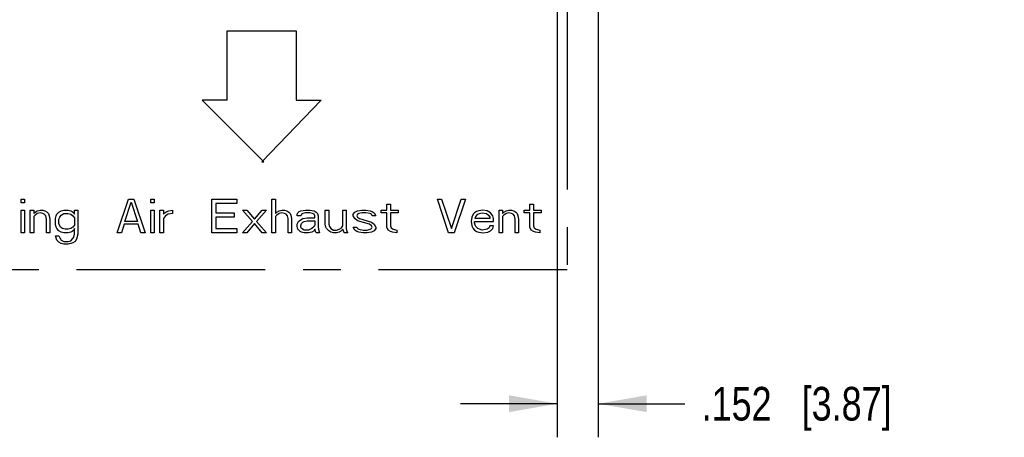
# Model space of a CAD drawing. Header units: inches. Extents: x 0 to 34, y 0 to 22.
# Tile 33 of 60: x 19.2 to 22.9, y 7.8 to 9.4. Entities that reach past the tile are written whole.
import ezdxf

# ---------------------------------------------------------------- set-up
doc = ezdxf.new("R2010")
doc.units = ezdxf.units.IN
doc.header["$LTSCALE"] = 1.87
doc.header["$MEASUREMENT"] = 0
doc.linetypes.add('CENTER', pattern=[0.6, 0.375, -0.075, 0.075, -0.075])
doc.layers.get('0').update_dxf_attribs({"linetype": 'CONTINUOUS'})
doc.layers.add('03___PRT_ALL_CURVES', color=7, linetype='CONTINUOUS')
doc.layers.add('DIMENSIONS', color=7, linetype='CONTINUOUS')
doc.styles.get("Standard").update_dxf_attribs({"font": 'txt', "width": 0.8})
doc.dimstyles.new('DIMSTYLE_1', dxfattribs={"dimtxt": 0.125, "dimasz": 0.18, "dimexe": 0.125, "dimexo": 0.0625, "dimgap": 0.0625, "dimtad": 0, "dimtih": 1, "dimtoh": 1, "dimdec": 3, "dimzin": 4, "dimdsep": 46, "dimtxsty": 'STANDARD', "dimblk": '_FILLED', "dimblk1": '_FILLED', "dimblk2": '_FILLED', "dimcen": 0.09, "dimadec": 0, "dimazin": 0, "dimtp": 0.01, "dimtm": 0.01, "dimtfac": 1, "dimtdec": 3, "dimtofl": 0, "dimtmove": 0, "dimatfit": 3, "dimldrblk": '_FILLED', "dimfxl": 1, "dimtolj": 1, "dimtzin": 4, "dimarcsym": 0})

# ---------------------------------------------------------------- blocks, each defined once
blk = doc.blocks.new('_FILLED')
at = {"color": 0, "linetype": 'BYBLOCK'}
blk.add_solid([(0, 0), (-1, 0.174), (-1, -0.174)], dxfattribs=at)
blk = doc.blocks.new('*D13')
at = {"layer": 'DIMENSIONS', "color": 2, "linetype": 'CONTINUOUS'}
for p, q in [((21.3623, 11.7635), (21.3623, 7.8278)), ((21.2099, 9.5485), (21.2099, 7.8278)), ((21.2099, 7.9528), (20.8499, 7.9528)), ((21.3623, 7.9528), (21.6837, 7.9528))]:
    blk.add_line(p, q, dxfattribs=at)
at = {"layer": 'DIMENSIONS', "color": 2, "linetype": 'CONTINUOUS', "xscale": 0.18, "yscale": 0.18, "zscale": 0.18}
blk.add_blockref('_FILLED', (21.2099, 7.9528), dxfattribs=at)
at = {"layer": 'DIMENSIONS', "color": 2, "linetype": 'CONTINUOUS', "xscale": 0.18, "yscale": 0.18, "zscale": 0.18, "rotation": 180}
blk.add_blockref('_FILLED', (21.3623, 7.9528), dxfattribs=at)
at = {"layer": 'DIMENSIONS', "color": 2, "linetype": 'CONTINUOUS', "insert": (21.7462, 8.0153), "char_height": 0.125, "width": 1.125, "attachment_point": 1, "line_spacing_factor": 0.9}
blk.add_mtext('.152{\\Ftxt.shx;\\W1.000000;\\H0.125000; }[3.87]', dxfattribs=at)

msp = doc.modelspace()

# ---------------------------------------------------------------- linework, layer by layer
at = {"layer": '03___PRT_ALL_CURVES', "color": 4, "linetype": 'CENTER'}
for p, q in [((21.2467, 9.4511), (21.2467, 8.4511)), ((21.2467, 8.4511), (12.0323, 8.4511))]:
    msp.add_line(p, q, dxfattribs=at)
at = {"layer": '03___PRT_ALL_CURVES', "color": 4, "linetype": 'CONTINUOUS'}
for p, q in [((19.9827, 9.3391), (20.2397, 9.3391)), ((19.9827, 9.0821), (19.9827, 9.3391)), ((20.2397, 9.3391), (20.2397, 9.0821)), ((19.9827, 9.0821), (19.8897, 9.0821)), ((20.1197, 8.8521), (19.8897, 9.0821)), ((20.3327, 9.0821), (20.1117, 8.8521)), ((20.2397, 9.0821), (20.3327, 9.0821)), ((20.1117, 8.8521), (20.1197, 8.8521)), ((19.2173, 8.7131), (19.2303, 8.7131)), ((19.2173, 8.6998), (19.2173, 8.7131)), ((19.2303, 8.7131), (19.2303, 8.6998)), ((19.5741, 8.5881), (19.6158, 8.7131)), ((19.6158, 8.7131), (19.6366, 8.7131)), ((19.6366, 8.7131), (19.6783, 8.5881)), ((19.6991, 8.7131), (19.7121, 8.7131)), ((19.6991, 8.6998), (19.6991, 8.7131)), ((19.7121, 8.7131), (19.7121, 8.6998)), ((19.9257, 8.7131), (20.0194, 8.7131)), ((19.9257, 8.5881), (19.9257, 8.7131)), ((20.0194, 8.7131), (20.0194, 8.6972)), ((20.1496, 8.7131), (20.1626, 8.7131)), ((20.1496, 8.5881), (20.1496, 8.7131)), ((20.1626, 8.7131), (20.1626, 8.6599)), ((20.7642, 8.7131), (20.7798, 8.7131)), ((20.8059, 8.5881), (20.7642, 8.7131)), ((20.7798, 8.7131), (20.8163, 8.6041)), ((20.8163, 8.6041), (20.8527, 8.7131)), ((20.8684, 8.7131), (20.8267, 8.5881)), ((20.8527, 8.7131), (20.8684, 8.7131)), ((19.2303, 8.6998), (19.2173, 8.6998)), ((19.2173, 8.6732), (19.2303, 8.6732)), ((19.2173, 8.5881), (19.2173, 8.6732)), ((19.2303, 8.6732), (19.2303, 8.5881)), ((19.2512, 8.6732), (19.2642, 8.6732)), ((19.2512, 8.5881), (19.2512, 8.6732)), ((19.2642, 8.6732), (19.2642, 8.6599)), ((19.2772, 8.6706), (19.2876, 8.6732)), ((19.2876, 8.6732), (19.2981, 8.6732)), ((19.2981, 8.6732), (19.3059, 8.6706)), ((19.3658, 8.6706), (19.3762, 8.6732)), ((19.3762, 8.6732), (19.3918, 8.6732)), ((19.3918, 8.6732), (19.4022, 8.6706)), ((19.4152, 8.6732), (19.4283, 8.6732)), ((19.4152, 8.6573), (19.4152, 8.6732)), ((19.4283, 8.6732), (19.4283, 8.5828)), ((19.6027, 8.6307), (19.6262, 8.7025)), ((19.6262, 8.7025), (19.6496, 8.6307)), ((19.7121, 8.6998), (19.6991, 8.6998)), ((19.6991, 8.6732), (19.7121, 8.6732)), ((19.6991, 8.5881), (19.6991, 8.6732)), ((19.7121, 8.6732), (19.7121, 8.5881)), ((19.733, 8.6732), (19.746, 8.6732)), ((19.733, 8.5881), (19.733, 8.6732)), ((19.746, 8.6732), (19.746, 8.6573)), ((19.7668, 8.6706), (19.7798, 8.6732)), ((19.7798, 8.6732), (19.7798, 8.6599)), ((20.0194, 8.6972), (19.9413, 8.6972)), ((19.9413, 8.6972), (19.9413, 8.6626)), ((20.0402, 8.6732), (20.0559, 8.6732)), ((20.0767, 8.6307), (20.0402, 8.6732)), ((20.0559, 8.6732), (20.0845, 8.6387)), ((20.0845, 8.6387), (20.1132, 8.6732)), ((20.1288, 8.6732), (20.0923, 8.6307)), ((20.1132, 8.6732), (20.1288, 8.6732)), ((20.1757, 8.6706), (20.1861, 8.6732)), ((20.1861, 8.6732), (20.1965, 8.6732)), ((20.1965, 8.6732), (20.2043, 8.6706)), ((20.2564, 8.6706), (20.2746, 8.6732)), ((20.2746, 8.6732), (20.2902, 8.6732)), ((20.2902, 8.6732), (20.3059, 8.6706)), ((20.3475, 8.6732), (20.3606, 8.6732)), ((20.3475, 8.62), (20.3475, 8.6732)), ((20.3606, 8.6732), (20.3606, 8.62)), ((20.4126, 8.6732), (20.4257, 8.6732)), ((20.4126, 8.6147), (20.4126, 8.6732)), ((20.4257, 8.6732), (20.4257, 8.6041)), ((20.4673, 8.6706), (20.483, 8.6732)), ((20.483, 8.6732), (20.4986, 8.6732)), ((20.4986, 8.6732), (20.5142, 8.6706)), ((20.5559, 8.6732), (20.5767, 8.6732)), ((20.5559, 8.6626), (20.5559, 8.6732)), ((20.5767, 8.6945), (20.5897, 8.6945)), ((20.5767, 8.6732), (20.5767, 8.6945)), ((20.5897, 8.6945), (20.5897, 8.6732)), ((20.5897, 8.6732), (20.6184, 8.6732)), ((20.6184, 8.6732), (20.6184, 8.6626)), ((20.9335, 8.6732), (20.9178, 8.6706)), ((20.9491, 8.6706), (20.9335, 8.6732)), ((20.9934, 8.6732), (21.0064, 8.6732)), ((20.9934, 8.5881), (20.9934, 8.6732)), ((21.0064, 8.6732), (21.0064, 8.6599)), ((21.0194, 8.6706), (21.0298, 8.6732)), ((21.0298, 8.6732), (21.0402, 8.6732)), ((21.0402, 8.6732), (21.0481, 8.6706)), ((21.0871, 8.6732), (21.108, 8.6732)), ((21.0871, 8.6626), (21.0871, 8.6732)), ((21.108, 8.6945), (21.121, 8.6945)), ((21.108, 8.6732), (21.108, 8.6945)), ((21.121, 8.6945), (21.121, 8.6732)), ((21.121, 8.6732), (21.1496, 8.6732)), ((21.1496, 8.6732), (21.1496, 8.6626)), ((19.2642, 8.6599), (19.2694, 8.6653)), ((19.2694, 8.6546), (19.2642, 8.6493)), ((19.2642, 8.6493), (19.2642, 8.5881)), ((19.2694, 8.6653), (19.2772, 8.6706)), ((19.2772, 8.6599), (19.2694, 8.6546)), ((19.2876, 8.6626), (19.2772, 8.6599)), ((19.2981, 8.6599), (19.2876, 8.6626)), ((19.3033, 8.6573), (19.2981, 8.6599)), ((19.3085, 8.652), (19.3033, 8.6573)), ((19.3059, 8.6706), (19.3137, 8.6653)), ((19.3111, 8.6387), (19.3085, 8.652)), ((19.3111, 8.5881), (19.3111, 8.6387)), ((19.3137, 8.6653), (19.3189, 8.6599)), ((19.3189, 8.6599), (19.3215, 8.652)), ((19.3215, 8.652), (19.3241, 8.6387)), ((19.3241, 8.6387), (19.3241, 8.5881)), ((19.3449, 8.6413), (19.3475, 8.652)), ((19.3449, 8.62), (19.3449, 8.6413)), ((19.3475, 8.652), (19.3501, 8.6573)), ((19.3501, 8.6573), (19.358, 8.6653)), ((19.358, 8.6653), (19.3658, 8.6706)), ((19.358, 8.6387), (19.3606, 8.6466)), ((19.358, 8.6227), (19.358, 8.6387)), ((19.3606, 8.6466), (19.3658, 8.6546)), ((19.3658, 8.6546), (19.3762, 8.6599)), ((19.3762, 8.6599), (19.3918, 8.6599)), ((19.3918, 8.6599), (19.4022, 8.6573)), ((19.4022, 8.6706), (19.4074, 8.6679)), ((19.4022, 8.6573), (19.41, 8.652)), ((19.4074, 8.6679), (19.4126, 8.6626)), ((19.41, 8.652), (19.4152, 8.644)), ((19.4126, 8.6626), (19.4152, 8.6573)), ((19.4152, 8.644), (19.4152, 8.6174)), ((19.746, 8.6573), (19.7512, 8.6626)), ((19.7538, 8.652), (19.746, 8.6413)), ((19.746, 8.6413), (19.746, 8.5881)), ((19.7512, 8.6626), (19.759, 8.6679)), ((19.7642, 8.6573), (19.7538, 8.652)), ((19.759, 8.6679), (19.7668, 8.6706)), ((19.7798, 8.6599), (19.7642, 8.6573)), ((19.9413, 8.6626), (20.009, 8.6626)), ((20.009, 8.6466), (19.9413, 8.6466)), ((19.9413, 8.6466), (19.9413, 8.6041)), ((20.009, 8.6626), (20.009, 8.6466)), ((20.1626, 8.6599), (20.1678, 8.6653)), ((20.1678, 8.6546), (20.1626, 8.6493)), ((20.1626, 8.6493), (20.1626, 8.5881)), ((20.1678, 8.6653), (20.1757, 8.6706)), ((20.1757, 8.6599), (20.1678, 8.6546)), ((20.1861, 8.6626), (20.1757, 8.6599)), ((20.1965, 8.6599), (20.1861, 8.6626)), ((20.2017, 8.6573), (20.1965, 8.6599)), ((20.2069, 8.652), (20.2017, 8.6573)), ((20.2043, 8.6706), (20.2121, 8.6653)), ((20.2095, 8.6413), (20.2069, 8.652)), ((20.2095, 8.5881), (20.2095, 8.6413)), ((20.2121, 8.6653), (20.2173, 8.6599)), ((20.2173, 8.6599), (20.2199, 8.6546)), ((20.2199, 8.6546), (20.2225, 8.6413)), ((20.2225, 8.6413), (20.2225, 8.5881)), ((20.2434, 8.6573), (20.246, 8.6626)), ((20.2434, 8.652), (20.2434, 8.6573)), ((20.2564, 8.652), (20.2434, 8.652)), ((20.246, 8.6626), (20.2512, 8.6679)), ((20.2486, 8.6307), (20.2538, 8.636)), ((20.2512, 8.6679), (20.2564, 8.6706)), ((20.2538, 8.636), (20.2642, 8.6413)), ((20.259, 8.6573), (20.2564, 8.652)), ((20.2642, 8.6599), (20.259, 8.6573)), ((20.2746, 8.6626), (20.2642, 8.6599)), ((20.2642, 8.6413), (20.2798, 8.644)), ((20.2902, 8.6626), (20.2746, 8.6626)), ((20.2798, 8.644), (20.3085, 8.644)), ((20.3007, 8.6599), (20.2902, 8.6626)), ((20.3059, 8.6573), (20.3007, 8.6599)), ((20.3059, 8.6706), (20.3137, 8.6653)), ((20.3085, 8.652), (20.3059, 8.6573)), ((20.3085, 8.644), (20.3085, 8.652)), ((20.3137, 8.6653), (20.3189, 8.6599)), ((20.3189, 8.6599), (20.3215, 8.652)), ((20.3215, 8.652), (20.3215, 8.6094)), ((20.4517, 8.6573), (20.4569, 8.6653)), ((20.4517, 8.652), (20.4517, 8.6573)), ((20.4569, 8.6413), (20.4517, 8.652)), ((20.4569, 8.6653), (20.4673, 8.6706)), ((20.4673, 8.6333), (20.4569, 8.6413)), ((20.4673, 8.6573), (20.4647, 8.652)), ((20.4647, 8.652), (20.4673, 8.6466)), ((20.4725, 8.6599), (20.4673, 8.6573)), ((20.4673, 8.6466), (20.4751, 8.6413)), ((20.483, 8.6626), (20.4725, 8.6599)), ((20.4751, 8.6413), (20.5194, 8.628)), ((20.4986, 8.6626), (20.483, 8.6626)), ((20.5142, 8.6599), (20.4986, 8.6626)), ((20.5142, 8.6706), (20.522, 8.6679)), ((20.5194, 8.6573), (20.5142, 8.6599)), ((20.522, 8.652), (20.5194, 8.6573)), ((20.522, 8.6679), (20.5298, 8.6626)), ((20.535, 8.652), (20.522, 8.652)), ((20.5298, 8.6626), (20.535, 8.652)), ((20.5767, 8.6626), (20.5559, 8.6626)), ((20.5767, 8.6094), (20.5767, 8.6626)), ((20.6184, 8.6626), (20.5897, 8.6626)), ((20.5897, 8.6626), (20.5897, 8.6147)), ((20.8918, 8.6466), (20.8892, 8.6307)), ((20.897, 8.6573), (20.8918, 8.6466)), ((20.9022, 8.6626), (20.897, 8.6573)), ((20.91, 8.6679), (20.9022, 8.6626)), ((20.9048, 8.644), (20.9074, 8.6493)), ((20.9048, 8.6413), (20.9048, 8.644)), ((20.9595, 8.6413), (20.9048, 8.6413)), ((20.9074, 8.6493), (20.9152, 8.6573)), ((20.9178, 8.6706), (20.91, 8.6679)), ((20.9152, 8.6573), (20.9205, 8.6599)), ((20.9205, 8.6599), (20.9309, 8.6626)), ((20.9309, 8.6626), (20.9465, 8.6599)), ((20.9465, 8.6599), (20.9543, 8.6546)), ((20.9621, 8.6626), (20.9491, 8.6706)), ((20.9543, 8.6546), (20.9595, 8.6466)), ((20.9595, 8.6466), (20.9595, 8.6413)), ((20.9699, 8.652), (20.9621, 8.6626)), ((20.9725, 8.6413), (20.9699, 8.652)), ((20.9725, 8.6307), (20.9725, 8.6413)), ((21.0064, 8.6599), (21.0116, 8.6653)), ((21.0116, 8.6546), (21.0064, 8.6493)), ((21.0064, 8.6493), (21.0064, 8.5881)), ((21.0116, 8.6653), (21.0194, 8.6706)), ((21.0194, 8.6599), (21.0116, 8.6546)), ((21.0298, 8.6626), (21.0194, 8.6599)), ((21.0402, 8.6599), (21.0298, 8.6626)), ((21.0455, 8.6573), (21.0402, 8.6599)), ((21.0507, 8.652), (21.0455, 8.6573)), ((21.0481, 8.6706), (21.0559, 8.6653)), ((21.0533, 8.6387), (21.0507, 8.652)), ((21.0533, 8.5881), (21.0533, 8.6387)), ((21.0559, 8.6653), (21.0611, 8.6599)), ((21.0611, 8.6599), (21.0637, 8.652)), ((21.0637, 8.652), (21.0663, 8.6387)), ((21.0663, 8.6387), (21.0663, 8.5881)), ((21.108, 8.6626), (21.0871, 8.6626)), ((21.108, 8.6094), (21.108, 8.6626)), ((21.1496, 8.6626), (21.121, 8.6626)), ((21.121, 8.6626), (21.121, 8.6147)), ((19.3475, 8.6094), (19.3449, 8.62)), ((19.3501, 8.6041), (19.3475, 8.6094)), ((19.358, 8.5961), (19.3501, 8.6041)), ((19.3606, 8.6147), (19.358, 8.6227)), ((19.3632, 8.6094), (19.3606, 8.6147)), ((19.371, 8.6041), (19.3632, 8.6094)), ((19.3814, 8.6014), (19.371, 8.6041)), ((19.3918, 8.6014), (19.3814, 8.6014)), ((19.4022, 8.6041), (19.3918, 8.6014)), ((19.41, 8.6094), (19.4022, 8.6041)), ((19.4152, 8.6174), (19.41, 8.6094)), ((19.4152, 8.6041), (19.4126, 8.5988)), ((19.4152, 8.5828), (19.4152, 8.6041)), ((19.6001, 8.62), (19.5897, 8.5881)), ((19.6522, 8.62), (19.6001, 8.62)), ((19.6496, 8.6307), (19.6027, 8.6307)), ((19.6626, 8.5881), (19.6522, 8.62)), ((19.9413, 8.6041), (20.0194, 8.6041)), ((20.0194, 8.6041), (20.0194, 8.5881)), ((20.0402, 8.5881), (20.0767, 8.6307)), ((20.0845, 8.6227), (20.0559, 8.5881)), ((20.1132, 8.5881), (20.0845, 8.6227)), ((20.0923, 8.6307), (20.1288, 8.5881)), ((20.2434, 8.62), (20.2486, 8.6307)), ((20.2434, 8.6121), (20.2434, 8.62)), ((20.246, 8.6014), (20.2434, 8.6121)), ((20.2538, 8.5934), (20.246, 8.6014)), ((20.2564, 8.6147), (20.259, 8.6227)), ((20.2564, 8.6094), (20.2564, 8.6147)), ((20.259, 8.6041), (20.2564, 8.6094)), ((20.259, 8.6227), (20.2642, 8.628)), ((20.2694, 8.5988), (20.259, 8.6041)), ((20.2642, 8.628), (20.2694, 8.6307)), ((20.2694, 8.6307), (20.2798, 8.6333)), ((20.2798, 8.6333), (20.3085, 8.6333)), ((20.2981, 8.6041), (20.285, 8.5988)), ((20.3059, 8.6121), (20.2981, 8.6041)), ((20.3085, 8.6174), (20.3059, 8.6121)), ((20.3085, 8.6014), (20.3059, 8.5961)), ((20.3085, 8.6333), (20.3085, 8.6174)), ((20.3111, 8.5934), (20.3085, 8.6014)), ((20.3215, 8.6094), (20.3241, 8.5961)), ((20.3501, 8.6094), (20.3475, 8.62)), ((20.3527, 8.6041), (20.3501, 8.6094)), ((20.3606, 8.5961), (20.3527, 8.6041)), ((20.3606, 8.62), (20.3632, 8.6121)), ((20.3632, 8.6121), (20.3684, 8.6041)), ((20.3684, 8.6041), (20.3788, 8.5988)), ((20.3892, 8.5988), (20.3996, 8.6014)), ((20.3996, 8.6014), (20.4074, 8.6067)), ((20.4126, 8.6014), (20.4048, 8.5934)), ((20.4074, 8.6067), (20.4126, 8.6147)), ((20.4178, 8.5881), (20.4126, 8.6014)), ((20.4257, 8.6041), (20.4283, 8.5934)), ((20.4517, 8.6094), (20.4647, 8.6094)), ((20.4569, 8.5988), (20.4517, 8.6094)), ((20.4647, 8.6094), (20.4673, 8.6041)), ((20.5116, 8.62), (20.4673, 8.6333)), ((20.4673, 8.6041), (20.4725, 8.6014)), ((20.4725, 8.6014), (20.4882, 8.5988)), ((20.5038, 8.5988), (20.5142, 8.6014)), ((20.5194, 8.6147), (20.5116, 8.62)), ((20.5142, 8.6014), (20.5194, 8.6041)), ((20.5194, 8.628), (20.5298, 8.62)), ((20.522, 8.6094), (20.5194, 8.6147)), ((20.5194, 8.6041), (20.522, 8.6094)), ((20.5298, 8.62), (20.535, 8.6094)), ((20.535, 8.6041), (20.5298, 8.5961)), ((20.535, 8.6094), (20.535, 8.6041)), ((20.5819, 8.5988), (20.5767, 8.6094)), ((20.5897, 8.6147), (20.5923, 8.6067)), ((20.5923, 8.6067), (20.6001, 8.6014)), ((20.6001, 8.6014), (20.6132, 8.5988)), ((20.8892, 8.6307), (20.8918, 8.6147)), ((20.8918, 8.6147), (20.897, 8.6041)), ((20.897, 8.6041), (20.9022, 8.5988)), ((20.9022, 8.6307), (20.9725, 8.6307)), ((20.9022, 8.6254), (20.9022, 8.6307)), ((20.9048, 8.6174), (20.9022, 8.6254)), ((20.9074, 8.6121), (20.9048, 8.6174)), ((20.9152, 8.6041), (20.9074, 8.6121)), ((20.9205, 8.6014), (20.9152, 8.6041)), ((20.9309, 8.5988), (20.9205, 8.6014)), ((20.9491, 8.6014), (20.9309, 8.5988)), ((20.9569, 8.6067), (20.9491, 8.6014)), ((20.9595, 8.6147), (20.9569, 8.6067)), ((20.9725, 8.6147), (20.9595, 8.6147)), ((20.9621, 8.5961), (20.9699, 8.6041)), ((20.9699, 8.6041), (20.9725, 8.6147)), ((21.1132, 8.5988), (21.108, 8.6094)), ((21.121, 8.6147), (21.1236, 8.6067)), ((21.1236, 8.6067), (21.1314, 8.6014)), ((21.1314, 8.6014), (21.1444, 8.5988)), ((19.2303, 8.5881), (19.2173, 8.5881)), ((19.2642, 8.5881), (19.2512, 8.5881)), ((19.3241, 8.5881), (19.3111, 8.5881)), ((19.3449, 8.5775), (19.358, 8.5775)), ((19.3501, 8.5615), (19.3449, 8.5775)), ((19.3658, 8.5908), (19.358, 8.5961)), ((19.358, 8.5775), (19.3606, 8.5695)), ((19.3606, 8.5695), (19.3658, 8.5615)), ((19.3762, 8.5881), (19.3658, 8.5908)), ((19.3918, 8.5881), (19.3762, 8.5881)), ((19.4022, 8.5908), (19.3918, 8.5881)), ((19.4074, 8.5934), (19.4022, 8.5908)), ((19.4022, 8.5589), (19.41, 8.5669)), ((19.4126, 8.5988), (19.4074, 8.5934)), ((19.41, 8.5669), (19.4126, 8.5722)), ((19.4126, 8.5722), (19.4152, 8.5828)), ((19.4231, 8.5642), (19.4178, 8.5562)), ((19.4283, 8.5828), (19.4231, 8.5642)), ((19.5897, 8.5881), (19.5741, 8.5881)), ((19.6783, 8.5881), (19.6626, 8.5881)), ((19.7121, 8.5881), (19.6991, 8.5881)), ((19.746, 8.5881), (19.733, 8.5881)), ((20.0194, 8.5881), (19.9257, 8.5881)), ((20.0559, 8.5881), (20.0402, 8.5881)), ((20.1288, 8.5881), (20.1132, 8.5881)), ((20.1626, 8.5881), (20.1496, 8.5881)), ((20.2225, 8.5881), (20.2095, 8.5881)), ((20.259, 8.5908), (20.2538, 8.5934)), ((20.2694, 8.5881), (20.259, 8.5908)), ((20.285, 8.5988), (20.2694, 8.5988)), ((20.285, 8.5881), (20.2694, 8.5881)), ((20.2981, 8.5908), (20.285, 8.5881)), ((20.3059, 8.5961), (20.2981, 8.5908)), ((20.3137, 8.5881), (20.3111, 8.5934)), ((20.3267, 8.5881), (20.3137, 8.5881)), ((20.3241, 8.5961), (20.3267, 8.5881)), ((20.3684, 8.5908), (20.3606, 8.5961)), ((20.3788, 8.5881), (20.3684, 8.5908)), ((20.3788, 8.5988), (20.3892, 8.5988)), ((20.3892, 8.5881), (20.3788, 8.5881)), ((20.3996, 8.5908), (20.3892, 8.5881)), ((20.4048, 8.5934), (20.3996, 8.5908)), ((20.4309, 8.5881), (20.4178, 8.5881)), ((20.4283, 8.5934), (20.4309, 8.5881)), ((20.4647, 8.5934), (20.4569, 8.5988)), ((20.4725, 8.5908), (20.4647, 8.5934)), ((20.4882, 8.5881), (20.4725, 8.5908)), ((20.4882, 8.5988), (20.5038, 8.5988)), ((20.5038, 8.5881), (20.4882, 8.5881)), ((20.5194, 8.5908), (20.5038, 8.5881)), ((20.5298, 8.5961), (20.5194, 8.5908)), ((20.5897, 8.5934), (20.5819, 8.5988)), ((20.5975, 8.5908), (20.5897, 8.5934)), ((20.6132, 8.5881), (20.5975, 8.5908)), ((20.6132, 8.5988), (20.6132, 8.5881)), ((20.8267, 8.5881), (20.8059, 8.5881)), ((20.9022, 8.5988), (20.91, 8.5934)), ((20.91, 8.5934), (20.9178, 8.5908)), ((20.9178, 8.5908), (20.9335, 8.5881)), ((20.9335, 8.5881), (20.9517, 8.5908)), ((20.9517, 8.5908), (20.9621, 8.5961)), ((21.0064, 8.5881), (20.9934, 8.5881)), ((21.0663, 8.5881), (21.0533, 8.5881)), ((21.121, 8.5934), (21.1132, 8.5988)), ((21.1288, 8.5908), (21.121, 8.5934)), ((21.1444, 8.5881), (21.1288, 8.5908)), ((21.1444, 8.5988), (21.1444, 8.5881)), ((19.358, 8.5536), (19.3501, 8.5615)), ((19.3658, 8.5482), (19.358, 8.5536)), ((19.3658, 8.5615), (19.3762, 8.5562)), ((19.3762, 8.5456), (19.3658, 8.5482)), ((19.3762, 8.5562), (19.3918, 8.5562)), ((19.3918, 8.5456), (19.3762, 8.5456)), ((19.3918, 8.5562), (19.4022, 8.5589)), ((19.4022, 8.5482), (19.3918, 8.5456)), ((19.41, 8.5509), (19.4022, 8.5482)), ((19.4178, 8.5562), (19.41, 8.5509))]:
    msp.add_line(p, q, dxfattribs=at)

# ---------------------------------------------------------------- dimensions: what is measured, and where the dimension line sits
at = {"layer": 'DIMENSIONS', "color": 2, "linetype": 'CONTINUOUS'}
dim = msp.add_linear_dim(base=(21.3623, 7.9528), p1=(21.2099, 9.611), p2=(21.3623, 11.826), dimstyle='DIMSTYLE_1', dxfattribs=at)
dim.commit()
dim.dimension.update_dxf_attribs({"geometry": '*D13', "text_midpoint": (22.3087, 7.9528), "dimtype": 160})

doc.saveas('drawing.dxf')
